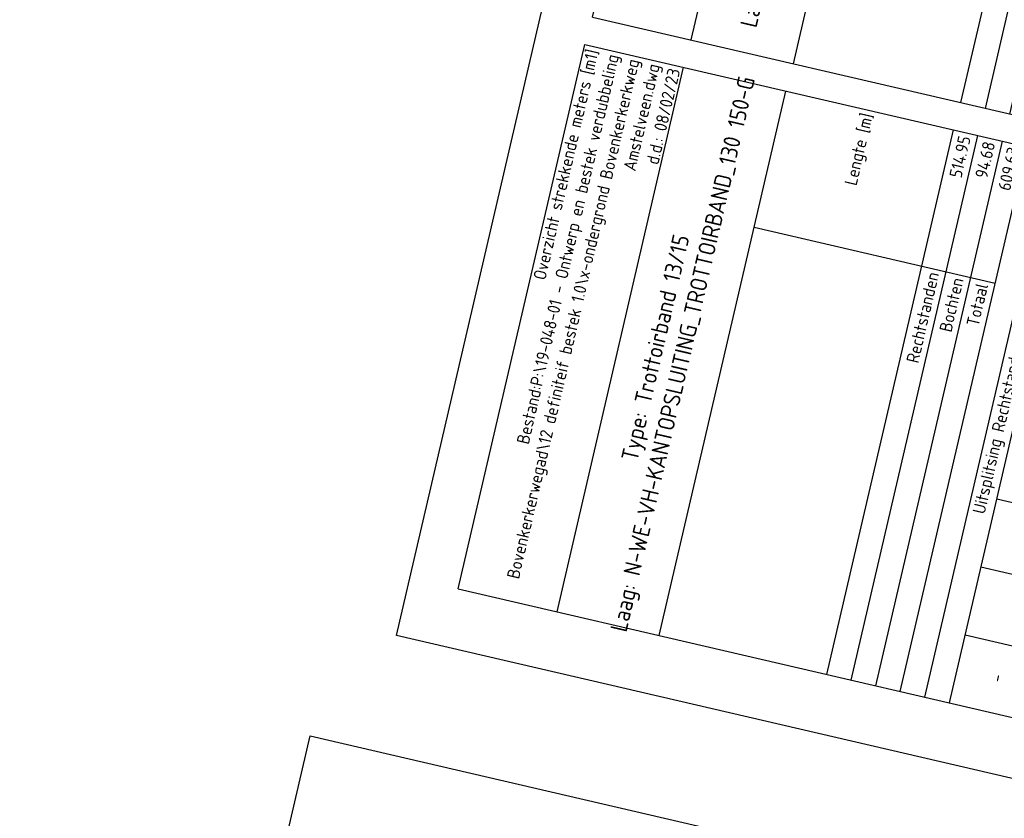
# Model space of a CAD drawing. Header units: metres. Extents: x 116958 to 118326, y 475500 to 477904.
# Tile 105 of 256: x 117830 to 117865, y 476122 to 476151. Entities that reach past the tile are written whole.
import ezdxf

# ---------------------------------------------------------------- set-up
doc = ezdxf.new("R2010")
doc.units = ezdxf.units.M
doc.header["$LTSCALE"] = 0.2
doc.layers.get('0').update_dxf_attribs({"color": 6})
doc.layers.add('X-XX-AL-LEGENDA', color=2, linetype='Continuous')
doc.styles.get("Standard").update_dxf_attribs({"font": 'isocp.shx'})

# ---------------------------------------------------------------- blocks, each defined once
blk = doc.blocks.new('*T482')
at = {"layer": 'X-XX-AL-LEGENDA', "color": 0, "linetype": 'ByBlock', "lineweight": -2, "transparency": 16777216}
for p, q in [((0, 0), (4.526, 19.481)), ((4.526, 19.481), (51.818, 8.495)), ((3.531, -0.82), (8.056, 18.661)), ((7.19, -1.67), (11.715, 17.811)), ((13.18, -3.062), (17.706, 16.419)), ((14.057, -3.265), (18.583, 16.216)), ((14.934, -3.469), (19.459, 16.012)), ((15.81, -3.673), (20.336, 15.808)), ((16.687, -3.876), (21.212, 15.605)), ((17.564, -4.08), (22.089, 15.401)), ((20.385, -4.735), (24.91, 14.746)), ((26.375, -6.127), (30.901, 13.354)), ((27.252, -6.331), (31.777, 13.151)), ((10.584, 12.941), (19.204, 10.938)), ((21.523, 12.966), (30.335, 10.919)), ((28.128, -6.534), (32.654, 12.947)), ((30.949, -7.19), (35.475, 12.292)), ((31.826, -7.393), (36.352, 12.088)), ((32.703, -7.597), (37.228, 11.884)), ((33.579, -7.801), (38.105, 11.681)), ((34.456, -8.004), (38.982, 11.477)), ((35.333, -8.208), (39.858, 11.273)), ((36.209, -8.412), (40.735, 11.07)), ((37.086, -8.615), (41.612, 10.866)), ((37.963, -8.819), (42.488, 10.662)), ((20.958, 10.531), (29.769, 8.484)), ((32.088, 10.512), (48.059, 6.802)), ((38.839, -9.023), (43.365, 10.459)), ((39.716, -9.226), (44.242, 10.255)), ((40.593, -9.43), (45.118, 10.051)), ((41.469, -9.634), (45.995, 9.848)), ((42.346, -9.837), (46.871, 9.644)), ((43.223, -10.041), (47.748, 9.44)), ((44.099, -10.244), (48.625, 9.237)), ((44.976, -10.448), (49.501, 9.033)), ((45.853, -10.652), (50.378, 8.829)), ((47.292, -10.986), (51.818, 8.495)), ((20.392, 8.096), (29.204, 6.049)), ((31.523, 8.077), (48.37, 4.163)), ((19.826, 5.661), (28.638, 3.614)), ((30.957, 5.641), (46.928, 1.931)), ((19.261, 3.225), (28.072, 1.178)), ((30.391, 3.206), (46.362, -0.504)), ((18.695, 0.79), (27.506, -1.257)), ((29.825, 0.771), (45.796, -2.939)), ((0, 0), (47.292, -10.986)), ((18.129, -1.645), (26.941, -3.692)), ((29.26, -1.664), (45.231, -5.374)), ((28.694, -4.099), (44.665, -7.809))]:
    blk.add_line(p, q, dxfattribs=at)
at = {"layer": 'X-XX-AL-LEGENDA', "color": 0, "transparency": 16777216, "rotation": 76.9219}
for s, insert, char_height, width, attachment_point in [('Overzicht strekkende meters [m1]^JBestand:P:\\19-048-01 - Ontwerp en bestek verdubbeling Bovenkerkerweg\\Acad\\12 definiteif bestek 1.0\\\\x-ondergrond Bovenkerkerkweg Amstelveen.dwg^Jd.d.: 08/02/23', (6.263, 18.949), 0.45, 19.75, 6), ('Type: Trottoirband 13/15^JLaag: N-WE-VH-KANTOPSLUITING_TROTTOIRBAND_130 150-G', (7.623, 8.495), 0.6, 19.75, 5), ('Lengte [m]', (14.682, 16.993), 0.45, 4.75, 6), ('514.95', (18.116, 16.196), 0.45, 4.75, 6), ('94.68', (18.993, 15.992), 0.45, 4.75, 6), ('609.63', (19.869, 15.789), 0.45, 4.75, 6), ('Totaal lengte^J[m]', (23.217, 13.856), 0.45, 2.25, 5), ('514.95', (27.877, 13.928), 0.45, 2.25, 6), ('Totaal elementen^J[st]', (22.651, 11.421), 0.45, 2.25, 5), ('Totaal lengte^J[m]', (33.782, 11.402), 0.45, 2.25, 5), ('10.66', (35.885, 12.068), 0.45, 2.25, 6), ('1.35', (36.762, 11.864), 0.45, 2.25, 6), ('Rechtstanden', (16.985, 11.326), 0.45, 14.75, 6), ('544', (27.311, 11.493), 0.45, 2.25, 6), ('2.01', (37.638, 11.661), 0.45, 2.25, 6), ('2.24', (38.515, 11.457), 0.45, 2.25, 6), ('5.27', (39.392, 11.253), 0.45, 2.25, 6), ('Bochten', (17.861, 11.122), 0.45, 14.75, 6), ('Totaal', (18.738, 10.918), 0.45, 14.75, 6), ('10.31', (40.268, 11.05), 0.45, 2.25, 6), ('6.85', (41.145, 10.846), 0.45, 2.25, 6), ('2.67', (42.022, 10.642), 0.45, 2.25, 6), ('Totaal elementen^J[st]', (33.216, 8.966), 0.45, 2.25, 5), ('27.84', (42.898, 10.439), 0.45, 2.25, 6), ('2.61', (43.775, 10.235), 0.45, 2.25, 6), ('4.36', (44.652, 10.031), 0.45, 2.25, 6), ('17', (35.319, 9.633), 0.45, 2.25, 6), ('2.25', (45.528, 9.828), 0.45, 2.25, 6), ('4.22', (46.405, 9.624), 0.45, 2.25, 6), ('Uitsplitsing Rechtstanden', (19.388, 5.762), 0.45, 19.75, 5), ('3', (36.196, 9.429), 0.45, 2.25, 6), ('4', (37.073, 9.226), 0.45, 2.25, 6), ('7.09', (47.282, 9.42), 0.45, 2.25, 6), ('4.95', (48.158, 9.217), 0.45, 2.25, 6), ('-', (22.085, 8.986), 0.45, 2.25, 5), ('3', (37.949, 9.022), 0.45, 2.25, 6), ('8', (38.826, 8.818), 0.45, 2.25, 6), ('94.68', (49.035, 9.013), 0.45, 4.75, 6), ('16', (39.703, 8.615), 0.45, 2.25, 6), ('Elementen per boog^J[st]', (32.65, 6.531), 0.45, 2.25, 5), ('10', (40.579, 8.411), 0.45, 2.25, 6), ('3', (41.456, 8.207), 0.45, 2.25, 6), ('32', (42.333, 8.004), 0.45, 2.25, 6), ('3', (43.209, 7.8), 0.45, 2.25, 6), ('Lengte Element^J[m]', (21.52, 6.55), 0.45, 2.25, 5), ('5', (44.086, 7.596), 0.45, 2.25, 6), ('3', (44.963, 7.393), 0.45, 2.25, 6), ('var.', (34.754, 7.198), 0.45, 2.25, 6), ('6', (45.839, 7.189), 0.45, 2.25, 6), ('var.', (35.63, 6.994), 0.45, 2.25, 6), ('var.', (36.507, 6.79), 0.45, 2.25, 6), ('9', (46.716, 6.985), 0.45, 2.25, 6), ('6', (47.592, 6.782), 0.45, 2.25, 6), ('1.00', (26.18, 6.623), 0.45, 2.25, 6), ('Uitsplitsing Boogstralen', (29.953, 3.308), 0.45, 19.75, 5), ('var.', (37.384, 6.587), 0.45, 2.25, 6), ('var.', (38.26, 6.383), 0.45, 2.25, 6), ('var.', (39.137, 6.179), 0.45, 2.25, 6), ('var.', (40.014, 5.976), 0.45, 2.25, 6), ('var.', (40.89, 5.772), 0.45, 2.25, 6), ('var.', (41.767, 5.568), 0.45, 2.25, 6), ('var.', (42.643, 5.365), 0.45, 2.25, 6), ('Lengte Element^J[m]', (32.084, 4.096), 0.45, 2.25, 5), ('var.', (43.52, 5.161), 0.45, 2.25, 6), ('0.785', (34.188, 4.763), 0.45, 2.25, 6), ('var.', (44.397, 4.957), 0.45, 2.25, 6), ('var.', (45.273, 4.754), 0.45, 2.25, 6), ('0.785', (35.065, 4.559), 0.45, 2.25, 6), ('0.707', (35.941, 4.355), 0.45, 2.25, 6), ('var.', (46.15, 4.55), 0.45, 2.25, 6), ('var.', (47.027, 4.347), 0.45, 2.25, 6), ('Copyright 2012-1015, www.rodema.nl^JUser: CIVILINK Ingenieursbureau', (48.835, -1.078), 0.45, 19.75, 5), ('-', (20.954, 4.115), 0.45, 2.25, 5), ('0.785', (36.818, 4.152), 0.45, 2.25, 6), ('0.785', (37.695, 3.948), 0.45, 2.25, 6), ('Totaal alle bogen [m]', (47.903, 4.143), 0.45, 14.75, 6), ('0.785', (38.571, 3.744), 0.45, 2.25, 6), ('0.785', (39.448, 3.541), 0.45, 2.25, 6), ('0.982', (40.324, 3.337), 0.45, 2.25, 6), ('0.942', (41.201, 3.133), 0.45, 2.25, 6), ('0.942', (42.078, 2.93), 0.45, 2.25, 6), ('Lengte Boog^J[m]', (31.519, 1.661), 0.45, 2.25, 5), ('0.982', (42.954, 2.726), 0.45, 2.25, 6), ('0.982', (43.831, 2.522), 0.45, 2.25, 6), ('Type', (20.388, 1.68), 0.45, 2.25, 5), ('var.', (33.622, 2.327), 0.45, 2.25, 6), ('0.942', (44.708, 2.319), 0.45, 2.25, 6), ('0.982', (45.584, 2.115), 0.45, 2.25, 6), ('var.', (34.499, 2.124), 0.45, 2.25, 6), ('var.', (35.376, 1.92), 0.45, 2.25, 6), ('0.982', (46.461, 1.911), 0.45, 2.25, 6), ('Recht', (24.794, 0.657), 0.45, 2.25, 5), ('var.', (36.252, 1.716), 0.45, 2.25, 6), ('var.', (37.129, 1.513), 0.45, 2.25, 6), ('var.', (38.005, 1.309), 0.45, 2.25, 6), ('var.', (38.882, 1.105), 0.45, 2.25, 6), ('var.', (39.759, 0.902), 0.45, 2.25, 6), ('var.', (40.635, 0.698), 0.45, 2.25, 6), ('var.', (41.512, 0.494), 0.45, 2.25, 6), ('var.', (42.389, 0.291), 0.45, 2.25, 6), ('var.', (43.265, 0.087), 0.45, 2.25, 6), ('Type', (30.953, -0.774), 0.45, 2.25, 5), ('var.', (44.142, -0.116), 0.45, 2.25, 6), ('-', (19.823, -0.755), 0.45, 2.25, 5), ('uitw.', (32.802, -1.204), 0.45, 2.25, 5), ('var.', (45.019, -0.32), 0.45, 2.25, 6), ('var.', (45.895, -0.524), 0.45, 2.25, 6), ('onb', (33.679, -1.407), 0.45, 2.25, 5), ('uitw.', (34.555, -1.611), 0.45, 2.25, 5), ('uitw.', (35.432, -1.815), 0.45, 2.25, 5), ('uitw.', (36.309, -2.018), 0.45, 2.25, 5), ('Boogstraal^J[m]', (30.387, -3.209), 0.45, 2.25, 5), ('uitw.', (37.185, -2.222), 0.45, 2.25, 5), ('uitw.', (38.062, -2.426), 0.45, 2.25, 5), ('uitw.', (38.939, -2.629), 0.45, 2.25, 5), ('uitw.', (39.815, -2.833), 0.45, 2.25, 5), ('R=0.50', (32.491, -2.543), 0.45, 2.25, 6), ('R=0.50', (33.367, -2.747), 0.45, 2.25, 6), ('inw.', (40.692, -3.036), 0.45, 2.25, 5), ('onb', (41.568, -3.24), 0.45, 2.25, 5), ('-', (19.257, -3.19), 0.45, 2.25, 5), ('R=0.45', (34.244, -2.95), 0.45, 2.25, 6), ('R=1.00', (35.121, -3.154), 0.45, 2.25, 6), ('inw.', (42.445, -3.444), 0.45, 2.25, 5), ('uitw.', (43.322, -3.647), 0.45, 2.25, 5), ('R=2.00', (35.997, -3.358), 0.45, 2.25, 6), ('uitw.', (44.198, -3.851), 0.45, 2.25, 5), ('R=3.00', (36.874, -3.561), 0.45, 2.25, 6), ('R=4.00', (37.751, -3.765), 0.45, 2.25, 6), ('inw.', (45.075, -4.055), 0.45, 2.25, 5), ('R=5.00', (38.627, -3.969), 0.45, 2.25, 6), ('R=6.00', (39.504, -4.172), 0.45, 2.25, 6), ('R=6.00', (40.381, -4.376), 0.45, 2.25, 6), ('R=10.00', (41.257, -4.579), 0.45, 2.25, 6), ('Aantal ^J[st]', (29.822, -5.644), 0.45, 2.25, 5), ('R=10.00', (42.134, -4.783), 0.45, 2.25, 6), ('12', (31.925, -4.978), 0.45, 2.25, 6), ('2', (32.802, -5.182), 0.45, 2.25, 6), ('R=12.00', (43.011, -4.987), 0.45, 2.25, 6), ('R=15.00', (43.887, -5.19), 0.45, 2.25, 6), ('2', (33.678, -5.385), 0.45, 2.25, 6), ('R=15.00', (44.764, -5.394), 0.45, 2.25, 6), ('1', (34.555, -5.589), 0.45, 2.25, 6), ('2', (35.432, -5.793), 0.45, 2.25, 6), ('4', (36.308, -5.996), 0.45, 2.25, 6), ('3', (37.185, -6.2), 0.45, 2.25, 6), ('1', (38.062, -6.404), 0.45, 2.25, 6), ('4', (38.938, -6.607), 0.45, 2.25, 6), ('1', (39.815, -6.811), 0.45, 2.25, 6), ('1', (40.692, -7.015), 0.45, 2.25, 6), ('1', (41.568, -7.218), 0.45, 2.25, 6), ('3', (42.445, -7.422), 0.45, 2.25, 6), ('3', (43.322, -7.626), 0.45, 2.25, 6), ('1', (44.198, -7.829), 0.45, 2.25, 6)]:
    blk.add_mtext(s, dxfattribs=dict(at, insert=insert, char_height=char_height, width=width, attachment_point=attachment_point))
blk = doc.blocks.new('*T483')
at = {"layer": 'X-XX-AL-LEGENDA', "color": 0, "linetype": 'ByBlock', "lineweight": -2, "transparency": 16777216}
for p, q in [((0, 0), (4.526, 19.481)), ((4.526, 19.481), (43.049, 10.532)), ((3.531, -0.82), (8.056, 18.661)), ((7.188, -1.67), (11.713, 17.812)), ((13.178, -3.061), (17.704, 16.42)), ((14.055, -3.265), (18.58, 16.216)), ((14.931, -3.469), (19.457, 16.013)), ((15.808, -3.672), (20.334, 15.809)), ((16.685, -3.876), (21.21, 15.605)), ((17.561, -4.08), (22.087, 15.402)), ((20.382, -4.735), (24.908, 14.746)), ((26.373, -6.127), (30.899, 13.355)), ((27.25, -6.33), (31.775, 13.151)), ((10.582, 12.941), (19.202, 10.939)), ((21.521, 12.966), (30.333, 10.92)), ((28.126, -6.534), (32.652, 12.947)), ((30.947, -7.189), (35.473, 12.292)), ((31.824, -7.393), (36.35, 12.088)), ((32.701, -7.597), (37.226, 11.885)), ((33.577, -7.8), (38.103, 11.681)), ((34.454, -8.004), (38.979, 11.477)), ((35.331, -8.207), (39.856, 11.274)), ((36.207, -8.411), (40.733, 11.07)), ((37.084, -8.615), (41.609, 10.866)), ((20.956, 10.531), (29.767, 8.484)), ((32.086, 10.512), (39.29, 8.839)), ((38.523, -8.949), (43.049, 10.532)), ((20.39, 8.096), (29.201, 6.049)), ((31.52, 8.077), (39.601, 6.2)), ((19.824, 5.661), (28.636, 3.614)), ((30.955, 5.642), (38.159, 3.968)), ((19.259, 3.226), (28.07, 1.179)), ((30.389, 3.207), (37.593, 1.533)), ((18.693, 0.791), (27.504, -1.256)), ((29.823, 0.772), (37.028, -0.902)), ((0, 0), (38.523, -8.949)), ((18.127, -1.644), (26.939, -3.691)), ((29.258, -1.664), (36.462, -3.337)), ((28.692, -4.099), (35.896, -5.772))]:
    blk.add_line(p, q, dxfattribs=at)
at = {"layer": 'X-XX-AL-LEGENDA', "color": 0, "transparency": 16777216, "rotation": 76.9219}
for s, insert, char_height, width, attachment_point in [('Overzicht strekkende meters [m1]^JBestand:P:\\19-048-01 - Ontwerp en bestek verdubbeling Bovenkerkerweg\\Acad\\12 definiteif bestek 1.0\\\\x-ondergrond Bovenkerkerkweg Amstelveen.dwg^Jd.d.: 08/02/23', (6.263, 18.949), 0.45, 19.75, 6), ('Type: Trottoirband 13/15^JLaag: N-WE-VH-KANTOPSLUITING_TROTTOIRBAND_130 150-WIT', (7.622, 8.496), 0.6, 19.75, 5), ('Lengte [m]', (14.68, 16.994), 0.45, 4.75, 6), ('10.09', (18.114, 16.196), 0.45, 4.75, 6), ('21.18', (18.99, 15.993), 0.45, 4.75, 6), ('31.27', (19.867, 15.789), 0.45, 4.75, 6), ('Totaal lengte^J[m]', (23.215, 13.856), 0.45, 2.25, 5), ('10.09', (27.875, 13.929), 0.45, 2.25, 6), ('Totaal elementen^J[st]', (22.649, 11.421), 0.45, 2.25, 5), ('Totaal lengte^J[m]', (33.78, 11.402), 0.45, 2.25, 5), ('0.45', (35.883, 12.068), 0.45, 2.25, 6), ('2.09', (36.76, 11.865), 0.45, 2.25, 6), ('3.18', (37.636, 11.661), 0.45, 2.25, 6), ('Rechtstanden', (16.982, 11.326), 0.45, 14.75, 6), ('13', (27.309, 11.494), 0.45, 2.25, 6), ('2.65', (38.513, 11.457), 0.45, 2.25, 6), ('Bochten', (17.859, 11.122), 0.45, 14.75, 6), ('Totaal', (18.736, 10.919), 0.45, 14.75, 6), ('12.82', (39.39, 11.254), 0.45, 2.25, 6), ('21.18', (40.266, 11.05), 0.45, 4.75, 6), ('Totaal elementen^J[st]', (33.214, 8.967), 0.45, 2.25, 5), ('1', (35.317, 9.633), 0.45, 2.25, 6), ('Uitsplitsing Rechtstanden', (19.386, 5.763), 0.45, 19.75, 5), ('4', (36.194, 9.43), 0.45, 2.25, 6), ('6', (37.071, 9.226), 0.45, 2.25, 6), ('-', (22.083, 8.986), 0.45, 2.25, 5), ('4', (37.947, 9.022), 0.45, 2.25, 6), ('14', (38.824, 8.819), 0.45, 2.25, 6), ('Elementen per boog^J[st]', (32.648, 6.532), 0.45, 2.25, 5), ('Lengte Element^J[m]', (21.518, 6.551), 0.45, 2.25, 5), ('var.', (34.752, 7.198), 0.45, 2.25, 6), ('var.', (35.628, 6.994), 0.45, 2.25, 6), ('var.', (36.505, 6.791), 0.45, 2.25, 6), ('1.00', (26.178, 6.623), 0.45, 2.25, 6), ('Uitsplitsing Boogstralen', (29.951, 3.309), 0.45, 19.75, 5), ('var.', (37.381, 6.587), 0.45, 2.25, 6), ('Totaal alle bogen [m]', (39.135, 6.18), 0.45, 14.75, 6), ('var.', (38.258, 6.384), 0.45, 2.25, 6), ('Copyright 2012-1015, www.rodema.nl^JUser: CIVILINK Ingenieursbureau', (40.066, 0.959), 0.45, 19.75, 5), ('Lengte Element^J[m]', (32.082, 4.097), 0.45, 2.25, 5), ('0.785', (34.186, 4.763), 0.45, 2.25, 6), ('0.589', (35.062, 4.559), 0.45, 2.25, 6), ('0.785', (35.939, 4.356), 0.45, 2.25, 6), ('-', (20.952, 4.116), 0.45, 2.25, 5), ('0.785', (36.816, 4.152), 0.45, 2.25, 6), ('0.982', (37.692, 3.948), 0.45, 2.25, 6), ('Lengte Boog^J[m]', (31.517, 1.662), 0.45, 2.25, 5), ('Type', (20.386, 1.681), 0.45, 2.25, 5), ('var.', (33.62, 2.328), 0.45, 2.25, 6), ('var.', (34.497, 2.124), 0.45, 2.25, 6), ('var.', (35.373, 1.921), 0.45, 2.25, 6), ('Recht', (24.792, 0.657), 0.45, 2.25, 5), ('var.', (36.25, 1.717), 0.45, 2.25, 6), ('var.', (37.127, 1.513), 0.45, 2.25, 6), ('Type', (30.951, -0.774), 0.45, 2.25, 5), ('-', (19.821, -0.755), 0.45, 2.25, 5), ('uitw.', (32.8, -1.203), 0.45, 2.25, 5), ('uitw.', (33.677, -1.407), 0.45, 2.25, 5), ('uitw.', (34.553, -1.61), 0.45, 2.25, 5), ('uitw.', (35.43, -1.814), 0.45, 2.25, 5), ('uitw.', (36.306, -2.018), 0.45, 2.25, 5), ('Boogstraal^J[m]', (30.385, -3.209), 0.45, 2.25, 5), ('R=0.50', (32.489, -2.542), 0.45, 2.25, 6), ('R=0.75', (33.365, -2.746), 0.45, 2.25, 6), ('-', (19.255, -3.19), 0.45, 2.25, 5), ('R=1.50', (34.242, -2.95), 0.45, 2.25, 6), ('R=1.00', (35.119, -3.153), 0.45, 2.25, 6), ('R=15.00', (35.995, -3.357), 0.45, 2.25, 6), ('Aantal ^J[st]', (29.82, -5.644), 0.45, 2.25, 5), ('1', (31.923, -4.978), 0.45, 2.25, 6), ('1', (32.8, -5.181), 0.45, 2.25, 6), ('2', (33.676, -5.385), 0.45, 2.25, 6), ('1', (34.553, -5.589), 0.45, 2.25, 6), ('4', (35.43, -5.792), 0.45, 2.25, 6)]:
    blk.add_mtext(s, dxfattribs=dict(at, insert=insert, char_height=char_height, width=width, attachment_point=attachment_point))

msp = doc.modelspace()

# ---------------------------------------------------------------- linework, layer by layer
for points in [[(117843.471, 476128.472), (117863.874, 476216.302), (117959.825, 476194.012), (117939.422, 476106.182)], [(117829.99, 476080.18), (117840.376, 476124.889), (118023.203, 476082.398), (118012.817, 476037.689)]]:
    msp.add_lwpolyline(points, close=True)

# ---------------------------------------------------------------- block references
for name, p in [('*T483', (117850.476, 476150.597)), ('*T482', (117845.678, 476130.14))]:
    msp.add_blockref(name, p)

doc.saveas('drawing.dxf')
